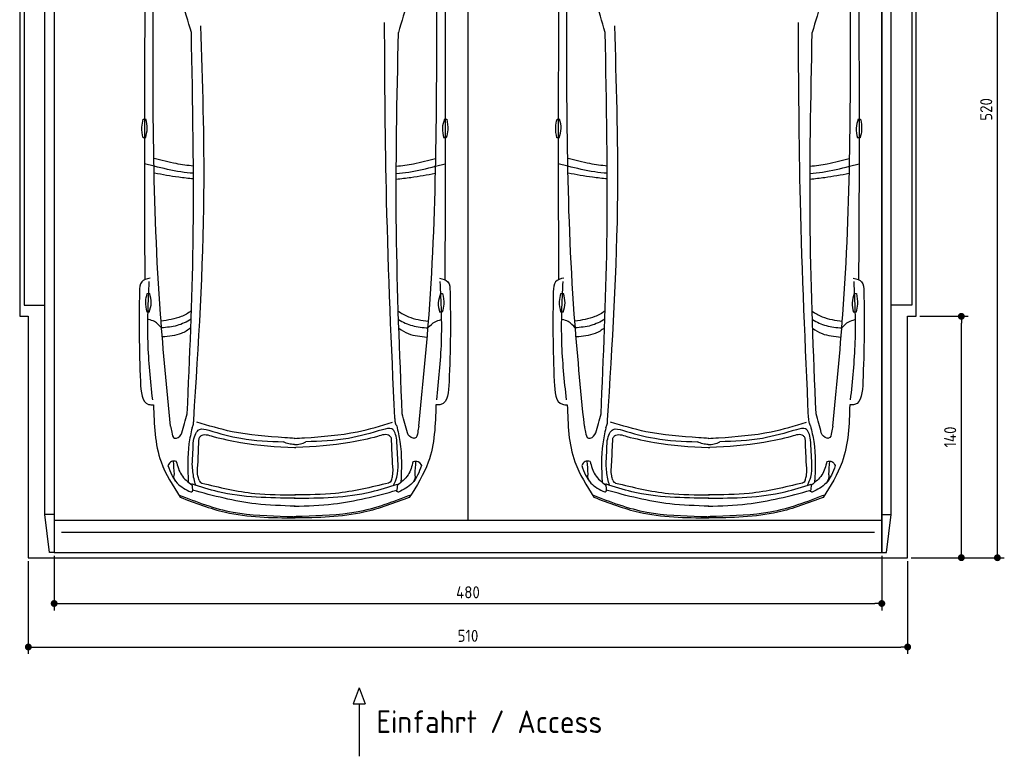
# Model space of a CAD drawing. Header units: millimetres. Extents: x -20 to 5711, y -1152 to 5573.
# Tile 1 of 4: x 0 to 5711, y -1152 to 3120. Entities that reach past the tile are written whole.
import ezdxf

# ---------------------------------------------------------------- set-up
doc = ezdxf.new("R2010")
doc.units = ezdxf.units.MM
for name, color, linetype in [('4', 3, 'Continuous'), ('5', 3, 'Continuous'), ('Car', 10, 'Continuous')]:
    doc.layers.add(name, color=color, linetype=linetype)
doc.styles.get("Standard").update_dxf_attribs({"font": 'ISOCP.SHX'})
doc.dimstyles.new('GEN-ISO', dxfattribs={"dimscale": 20, "dimtxt": 3.5, "dimasz": 2, "dimexe": 2, "dimexo": 1, "dimgap": 1.5, "dimtad": 1, "dimdec": 1, "dimdsep": 46, "dimtxsty": 'STANDARD', "dimblk": 'PUNKT', "dimcen": 2, "dimclrd": 256, "dimclre": 256, "dimclrt": 2, "dimadec": 0, "dimazin": 0, "dimtp": 0.1, "dimtm": 0.1, "dimtfac": 0.71, "dimtdec": 1, "dimtmove": 2, "dimatfit": 3, "dimldrblk": 'PUNKT', "dimfxl": 1, "dimtolj": 1, "dimarcsym": 0})

# ---------------------------------------------------------------- blocks, each defined once
blk = doc.blocks.new('PUNKT')
at = {"layer": '4', "color": 0, "linetype": 'ByBlock'}
blk.add_line((-0.5, 0), (-1, 0), dxfattribs=at)
at = {"layer": '4', "color": 0, "linetype": 'ByBlock', "const_width": 0.5}
blk.add_lwpolyline([(-0.25, 0, 1), (0.25, 0, 1)], format="xyb", close=True, dxfattribs=at)
blk = doc.blocks.new('*D7')
at = {"layer": '5', "lineweight": -2}
for p, q in [((50, -20), (50, -558)), ((5150, -20), (5150, -558)), ((90, -518), (5110, -518))]:
    blk.add_line(p, q, dxfattribs=at)
at = {"layer": 'DEFPOINTS', "color": 0}
for p in [(50, 0), (5150, 0), (5150, -518)]:
    blk.add_point(p, dxfattribs=at)
at = {"layer": '5', "lineweight": -2, "xscale": 40, "yscale": 40, "zscale": 40, "rotation": 180}
blk.add_blockref('PUNKT', (50, -518), dxfattribs=at)
at = {"layer": '5', "lineweight": -2, "xscale": 40, "yscale": 40, "zscale": 40}
blk.add_blockref('PUNKT', (5150, -518), dxfattribs=at)
at = {"layer": '5', "color": 2, "insert": (2600, -453), "char_height": 70, "attachment_point": 5}
blk.add_mtext('510', dxfattribs=at)
blk = doc.blocks.new('*D8')
at = {"layer": '5', "lineweight": -2}
for p, q in [((200, 10), (200, -305.5)), ((5000, 10), (5000, -305.5)), ((240, -265.5), (4960, -265.5))]:
    blk.add_line(p, q, dxfattribs=at)
at = {"layer": 'DEFPOINTS', "color": 0}
for p in [(200, 30), (5000, 30), (5000, -265.5)]:
    blk.add_point(p, dxfattribs=at)
at = {"layer": '5', "lineweight": -2, "xscale": 40, "yscale": 40, "zscale": 40, "rotation": 180}
blk.add_blockref('PUNKT', (200, -265.5), dxfattribs=at)
at = {"layer": '5', "lineweight": -2, "xscale": 40, "yscale": 40, "zscale": 40}
blk.add_blockref('PUNKT', (5000, -265.5), dxfattribs=at)
at = {"layer": '5', "color": 2, "insert": (2600, -200.5), "char_height": 70, "attachment_point": 5}
blk.add_mtext('480', dxfattribs=at)
blk = doc.blocks.new('*D3')
at = {"layer": '5', "lineweight": -2}
for p, q in [((5220, 5200), (5710.6, 5200)), ((5670.6, 40), (5670.6, 5160)), ((5170, 0), (5710.6, 0))]:
    blk.add_line(p, q, dxfattribs=at)
at = {"layer": 'DEFPOINTS', "color": 0}
for p in [(5200, 5200), (5670.6, 5200), (5150, 0)]:
    blk.add_point(p, dxfattribs=at)
at = {"layer": '5', "lineweight": -2, "xscale": 40, "yscale": 40, "zscale": 40}
for p, rotation in [((5670.6, 5200), 90), ((5670.6, 0), 270)]:
    blk.add_blockref('PUNKT', p, dxfattribs=dict(at, rotation=rotation))
at = {"layer": '5', "color": 2, "insert": (5605.6, 2600), "char_height": 70, "attachment_point": 5, "rotation": 90}
blk.add_mtext('\\A1;520', dxfattribs=at)
blk = doc.blocks.new('*D5')
at = {"layer": '5', "lineweight": -2}
for p, q in [((5220, 1400), (5501.5, 1400)), ((5461.5, 40), (5461.5, 1360)), ((5170, 0), (5501.5, 0))]:
    blk.add_line(p, q, dxfattribs=at)
at = {"layer": 'DEFPOINTS', "color": 0}
for p in [(5200, 1400), (5461.5, 1400), (5150, 0)]:
    blk.add_point(p, dxfattribs=at)
at = {"layer": '5', "lineweight": -2, "xscale": 40, "yscale": 40, "zscale": 40}
for p, rotation in [((5461.5, 1400), 90), ((5461.5, 0), 270)]:
    blk.add_blockref('PUNKT', p, dxfattribs=dict(at, rotation=rotation))
at = {"layer": '5', "color": 2, "insert": (5396.5, 700), "char_height": 70, "attachment_point": 5, "rotation": 90}
blk.add_mtext('\\A1;140', dxfattribs=at)

msp = doc.modelspace()

# ---------------------------------------------------------------- linework, layer by layer
for p, q in [((2600, 5063.5), (2600, 218)), ((172.5, 30), (145, 250)), ((200, 250), (145, 250)), ((5000, 250), (5055, 250)), ((5027.5, 30), (5055, 250)), ((200, 218), (5000, 218)), ((1968.28, -754.39), (1933.77, -847.09)), ((1968.28, -754.39), (2002.78, -847.09)), ((1933.77, -847.09), (2002.78, -847.09)), ((1968.28, -847.09), (1968.28, -1151.72))]:
    msp.add_line(p, q)
msp.add_lwpolyline([(5200, 3300), (5150, 3300), (5150, 5200), (50, 5200), (50, 3300), (0, 3300), (0, 1400), (50, 1400), (50, 0), (5150, 0), (5150, 1400), (5200, 1400)], close=True)
for points in [[(145, 250), (145, 5110)], [(145, 5110), (200, 5110), (200, 30), (172.5, 30)], [(200, 30), (5000, 30), (5000, 5110)], [(200, 5110), (200, 30)], [(5055, 5110), (5000, 5110), (5000, 30), (5027.5, 30)], [(5055, 250), (5055, 5110)], [(145, 3265), (25, 3265), (25, 1465), (145, 1465)], [(5055, 3265), (5175, 3265), (5175, 1465), (5055, 1465)], [(4957.98, 146.19), (3850, 146.19), (242.02, 146.19)]]:
    msp.add_lwpolyline(points)
at = {"layer": 'Car'}
for p, q in [((779.01, 2270.85), (723.23, 2284.84)), ((3179.03, 2270.87), (3123.25, 2284.85)), ((2412.47, 2270.16), (2468.26, 2284.1)), ((4812.49, 2270.17), (4868.28, 2284.11)), ((998.86, 427.63), (1002.02, 391.9)), ((2191.06, 427.12), (2187.86, 391.4)), ((3398.88, 427.64), (3402.04, 391.92)), ((4591.07, 427.13), (4587.88, 391.41))]:
    msp.add_line(p, q, dxfattribs=at)
for points in [[(716.39, 2544.23), (731.37, 2544.23)], [(2463.92, 2543.77), (2476.86, 2543.52)], [(3116.41, 2544.24), (3131.39, 2544.24)], [(4863.94, 2543.78), (4876.87, 2543.54)], [(728.75, 2435.67), (715.81, 2435.67)], [(2474.22, 2434.99), (2459.25, 2435.28)], [(3128.77, 2435.68), (3115.83, 2435.68)], [(4874.24, 2435.01), (4859.26, 2435.29)], [(739.3, 1533.29), (754.28, 1533.29)], [(2440.13, 1532.1), (2453.07, 1531.86)], [(3139.32, 1533.3), (3154.3, 1533.3)], [(4840.15, 1532.11), (4853.08, 1531.87)], [(751.66, 1424.73), (738.72, 1424.73)], [(2450.44, 1423.33), (2435.46, 1423.61)], [(3151.67, 1424.74), (3138.74, 1424.74)], [(4850.45, 1423.34), (4835.48, 1423.62)]]:
    msp.add_lwpolyline(points, dxfattribs=at)
for centre, start, end in [((-4963.23, 1344.25), 15.945352, 19.596216), ((8153.92, 1338.69), 160.355167, 164.006031), ((-2563.21, 1344.26), 15.945352, 19.596216), ((10553.94, 1338.7), 160.355167, 164.006031)]:
    msp.add_arc(centre, 6197.21, start, end, dxfattribs=at)
for points, knots in [([(874.99, 762.88), (853.67, 979.15), (769.68, 1831.26), (772.16, 2688.21), (774.01, 3327.66)], [0, 0, 0, 0, 651.7606985, 2567.8765597, 2567.8765597, 2567.8765597, 2567.8765597]), ([(2315.21, 762.27), (2336.71, 978.53), (2421.43, 1830.56), (2419.67, 2687.52), (2418.37, 3326.96)], [0, 0, 0, 0, 651.7606985, 2567.8765597, 2567.8765597, 2567.8765597, 2567.8765597]), ([(3275, 762.89), (3253.69, 979.17), (3169.7, 1831.28), (3172.18, 2688.23), (3174.03, 3327.67)], [0, 0, 0, 0, 651.7606985, 2567.8765597, 2567.8765597, 2567.8765597, 2567.8765597]), ([(4715.23, 762.28), (4736.73, 978.54), (4821.44, 1830.57), (4819.69, 2687.53), (4818.38, 3326.98)], [0, 0, 0, 0, 651.7606985, 2567.8765597, 2567.8765597, 2567.8765597, 2567.8765597]), ([(726.17, 3308.35), (724.36, 2963.62), (722.03, 2396.03), (724.33, 1828.44), (725.55, 1612.66)], [30.2317921, 30.2317921, 30.2317921, 30.2317921, 135.7738464, 200.5104278, 200.5104278, 200.5104278, 200.5104278]), ([(2466.19, 3308.33), (2467.72, 2958.65), (2469.55, 2393.17), (2466.77, 1827.7), (2465.37, 1611.92)], [30.8675023, 30.8675023, 30.8675023, 30.8675023, 135.7738464, 200.5104278, 200.5104278, 200.5104278, 200.5104278]), ([(3126.18, 3308.36), (3124.38, 2963.64), (3122.04, 2396.04), (3124.35, 1828.46), (3125.57, 1612.67)], [30.2317921, 30.2317921, 30.2317921, 30.2317921, 135.7738464, 200.5104278, 200.5104278, 200.5104278, 200.5104278]), ([(4866.21, 3308.35), (4867.74, 2958.66), (4869.56, 2393.18), (4866.79, 1827.72), (4865.39, 1611.93)], [30.8675023, 30.8675023, 30.8675023, 30.8675023, 135.7738464, 200.5104278, 200.5104278, 200.5104278, 200.5104278]), ([(1009.63, 798.73), (1037.29, 1235.63), (1085.49, 1996.94), (1061.17, 2759.22), (1050.8, 3084.04)], [0, 0, 0, 0, 1312.3473022, 2286.8098626, 2286.8098626, 2286.8098626, 2286.8098626]), ([(2175.21, 810.5), (2156.6, 1230.12), (2122.69, 1994.46), (2118.12, 2759.52), (2116.05, 3104.57)], [0, 0, 0, 0, 1259.9414447, 2295.0149605, 2295.0149605, 2295.0149605, 2295.0149605]), ([(3409.65, 798.74), (3437.31, 1235.64), (3485.51, 1996.95), (3461.18, 2759.23), (3450.82, 3084.05)], [0, 0, 0, 0, 1312.3473022, 2286.8098626, 2286.8098626, 2286.8098626, 2286.8098626]), ([(4575.23, 810.51), (4556.61, 1230.13), (4522.71, 1994.47), (4518.13, 2759.53), (4516.07, 3104.58)], [0, 0, 0, 0, 1259.9414447, 2295.0149605, 2295.0149605, 2295.0149605, 2295.0149605]), ([(971.57, 834.64), (986.03, 1161.87), (1018.61, 1898.92), (1003.78, 2636.59), (995.53, 3046.75)], [0, 0, 0, 0, 982.4163999, 2212.7413199, 2212.7413199, 2212.7413199, 2212.7413199]), ([(2218.69, 834.11), (2203.91, 1189.11), (2173.21, 1926.24), (2188.62, 2663.86), (2196.6, 3046.24)], [0, 0, 0, 0, 1065.6485601, 2212.7195413, 2212.7195413, 2212.7195413, 2212.7195413]), ([(3371.58, 834.65), (3386.05, 1161.89), (3418.62, 1898.93), (3403.79, 2636.6), (3395.55, 3046.76)], [0, 0, 0, 0, 982.4163999, 2212.7413199, 2212.7413199, 2212.7413199, 2212.7413199]), ([(4618.71, 834.12), (4603.93, 1189.13), (4573.23, 1926.25), (4588.63, 2663.87), (4596.62, 3046.25)], [0, 0, 0, 0, 1065.6485601, 2212.7195413, 2212.7195413, 2212.7195413, 2212.7195413]), ([(715.81, 2435.67), (711.78, 2456.13), (704.61, 2492.49), (712.81, 2528.49), (716.39, 2544.23)], [0, 0, 0, 0, 61.7022745, 109.6273698, 109.6273698, 109.6273698, 109.6273698]), ([(728.75, 2435.67), (734.17, 2453.33), (745.18, 2489.24), (736.03, 2525.7), (731.37, 2544.23)], [0, 0, 0, 0, 54.314538, 110.4477452, 110.4477452, 110.4477452, 110.4477452]), ([(2463.92, 2543.77), (2458.17, 2526.21), (2446.49, 2490.52), (2454.95, 2453.89), (2459.25, 2435.28)], [0, 0, 0, 0, 54.314538, 110.4477452, 110.4477452, 110.4477452, 110.4477452]), ([(2476.86, 2543.52), (2480.5, 2522.99), (2486.99, 2486.5), (2478.11, 2450.66), (2474.22, 2434.99)], [0, 0, 0, 0, 61.7022745, 109.6273698, 109.6273698, 109.6273698, 109.6273698]), ([(3115.83, 2435.68), (3111.8, 2456.15), (3104.63, 2492.5), (3112.83, 2528.51), (3116.41, 2544.24)], [0, 0, 0, 0, 61.7022745, 109.6273698, 109.6273698, 109.6273698, 109.6273698]), ([(3128.77, 2435.68), (3134.18, 2453.34), (3145.19, 2489.25), (3136.04, 2525.71), (3131.39, 2544.24)], [0, 0, 0, 0, 54.314538, 110.4477452, 110.4477452, 110.4477452, 110.4477452]), ([(4863.94, 2543.78), (4858.19, 2526.23), (4846.5, 2490.53), (4854.96, 2453.9), (4859.26, 2435.29)], [0, 0, 0, 0, 54.314538, 110.4477452, 110.4477452, 110.4477452, 110.4477452]), ([(4876.87, 2543.54), (4880.52, 2523), (4887, 2486.51), (4878.12, 2450.67), (4874.24, 2435.01)], [0, 0, 0, 0, 61.7022745, 109.6273698, 109.6273698, 109.6273698, 109.6273698]), ([(1007.25, 2270.88), (973.96, 2274.77), (896.7, 2285.35), (821.09, 2304.89), (780.21, 2314.92)], [6.4329915, 6.4329915, 6.4329915, 6.4329915, 16.5424251, 29.8301072, 29.8301072, 29.8301072, 29.8301072]), ([(2184.45, 2270.4), (2217.66, 2274.26), (2294.85, 2284.78), (2370.42, 2304.23), (2411.33, 2314.77)], [6.4540006, 6.4540006, 6.4540006, 6.4540006, 16.5424251, 29.8301072, 29.8301072, 29.8301072, 29.8301072]), ([(3407.27, 2270.89), (3373.97, 2274.79), (3296.72, 2285.37), (3221.11, 2304.9), (3180.23, 2314.93)], [6.4329915, 6.4329915, 6.4329915, 6.4329915, 16.5424251, 29.8301072, 29.8301072, 29.8301072, 29.8301072]), ([(4584.46, 2270.41), (4617.68, 2274.28), (4694.87, 2284.79), (4770.43, 2304.24), (4811.35, 2314.78)], [6.4540006, 6.4540006, 6.4540006, 6.4540006, 16.5424251, 29.8301072, 29.8301072, 29.8301072, 29.8301072]), ([(1007.67, 2229.43), (983.35, 2231.4), (906.23, 2239.26), (830.76, 2258), (779.01, 2270.85)], [6.5564591, 6.5564591, 6.5564591, 6.5564591, 13.8699149, 29.8274463, 29.8274463, 29.8274463, 29.8274463]), ([(1007.67, 2196.6), (979.28, 2199.49), (902.94, 2208.09), (827.29, 2221.78), (781.62, 2230.04)], [6.6327441, 6.6327441, 6.6327441, 6.6327441, 15.2289071, 29.6828472, 29.6828472, 29.6828472, 29.6828472]), ([(2184.01, 2228.95), (2208.25, 2230.89), (2285.3, 2238.7), (2360.71, 2257.35), (2412.47, 2270.16)], [6.5803524, 6.5803524, 6.5803524, 6.5803524, 13.8699149, 29.8274463, 29.8274463, 29.8274463, 29.8274463]), ([(2184.01, 2196.13), (2212.32, 2198.99), (2288.58, 2207.52), (2364.15, 2221.12), (2409.82, 2229.34)], [6.6592474, 6.6592474, 6.6592474, 6.6592474, 15.2289071, 29.6828472, 29.6828472, 29.6828472, 29.6828472]), ([(3407.68, 2229.45), (3383.37, 2231.41), (3306.25, 2239.28), (3230.78, 2258.02), (3179.03, 2270.87)], [6.5564591, 6.5564591, 6.5564591, 6.5564591, 13.8699149, 29.8274463, 29.8274463, 29.8274463, 29.8274463]), ([(3407.69, 2196.61), (3379.29, 2199.5), (3302.95, 2208.11), (3227.31, 2221.79), (3181.64, 2230.05)], [6.6327441, 6.6327441, 6.6327441, 6.6327441, 15.2289071, 29.6828472, 29.6828472, 29.6828472, 29.6828472]), ([(4584.03, 2228.97), (4608.27, 2230.91), (4685.31, 2238.71), (4760.72, 2257.37), (4812.49, 2270.17)], [6.5803524, 6.5803524, 6.5803524, 6.5803524, 13.8699149, 29.8274463, 29.8274463, 29.8274463, 29.8274463]), ([(4584.03, 2196.14), (4612.33, 2199), (4688.59, 2207.54), (4764.16, 2221.14), (4809.84, 2229.36)], [6.6592474, 6.6592474, 6.6592474, 6.6592474, 15.2289071, 29.6828472, 29.6828472, 29.6828472, 29.6828472]), ([(755.98, 1622.26), (737.04, 1617.31), (696.87, 1606.81), (695.29, 1564.76), (694.45, 1542.55)], [0, 0, 0, 0, 52.9773642, 112.3150444, 112.3150444, 112.3150444, 112.3150444]), ([(771.36, 915.92), (759.61, 1027.68), (735.6, 1255.95), (746.07, 1485.25), (751.41, 1602.27)], [0, 0, 0, 0, 336.6348432, 687.5082416, 687.5082416, 687.5082416, 687.5082416]), ([(2418.97, 915.22), (2430.82, 1026.98), (2455.02, 1255.22), (2444.75, 1484.53), (2439.51, 1601.55)], [0, 0, 0, 0, 336.6348432, 687.5082416, 687.5082416, 687.5082416, 687.5082416]), ([(2434.95, 1621.55), (2453.89, 1616.58), (2494.04, 1606.04), (2495.59, 1564), (2496.41, 1541.79)], [0, 0, 0, 0, 52.9773642, 112.3150444, 112.3150444, 112.3150444, 112.3150444]), ([(3156, 1622.27), (3137.05, 1617.32), (3096.89, 1606.82), (3095.3, 1564.77), (3094.47, 1542.56)], [0, 0, 0, 0, 52.9773642, 112.3150444, 112.3150444, 112.3150444, 112.3150444]), ([(3171.38, 915.93), (3159.62, 1027.7), (3135.62, 1255.96), (3146.08, 1485.26), (3151.42, 1602.28)], [0, 0, 0, 0, 336.6348432, 687.5082416, 687.5082416, 687.5082416, 687.5082416]), ([(4818.98, 915.23), (4830.83, 1026.99), (4855.03, 1255.23), (4844.76, 1484.54), (4839.52, 1601.57)], [0, 0, 0, 0, 336.6348432, 687.5082416, 687.5082416, 687.5082416, 687.5082416]), ([(4834.97, 1621.56), (4853.91, 1616.59), (4894.06, 1606.06), (4895.61, 1564.01), (4896.43, 1541.8)], [0, 0, 0, 0, 52.9773642, 112.3150444, 112.3150444, 112.3150444, 112.3150444]), ([(694.45, 1542.55), (693.32, 1459.86), (690.94, 1286.33), (696.87, 1112.88), (699.97, 1022.08)], [0, 0, 0, 0, 248.0557509, 520.5632768, 520.5632768, 520.5632768, 520.5632768]), ([(3094.47, 1542.56), (3093.33, 1459.87), (3090.96, 1286.34), (3096.89, 1112.89), (3099.99, 1022.09)], [0, 0, 0, 0, 248.0557509, 520.5632768, 520.5632768, 520.5632768, 520.5632768]), ([(738.72, 1424.73), (734.68, 1445.19), (727.51, 1481.55), (735.72, 1517.55), (739.3, 1533.29)], [0, 0, 0, 0, 61.7022745, 109.6273698, 109.6273698, 109.6273698, 109.6273698]), ([(751.66, 1424.73), (757.07, 1442.39), (768.08, 1478.3), (758.93, 1514.76), (754.28, 1533.29)], [0, 0, 0, 0, 54.314538, 110.4477452, 110.4477452, 110.4477452, 110.4477452]), ([(2440.13, 1532.1), (2434.39, 1514.55), (2422.7, 1478.85), (2431.16, 1442.22), (2435.46, 1423.61)], [0, 0, 0, 0, 54.314538, 110.4477452, 110.4477452, 110.4477452, 110.4477452]), ([(2453.07, 1531.86), (2456.72, 1511.32), (2463.2, 1474.83), (2454.32, 1438.99), (2450.44, 1423.33)], [0, 0, 0, 0, 61.7022745, 109.6273698, 109.6273698, 109.6273698, 109.6273698]), ([(2496.41, 1541.79), (2497.47, 1459.09), (2499.7, 1285.56), (2493.63, 1112.12), (2490.45, 1021.32)], [0, 0, 0, 0, 248.0557509, 520.5632768, 520.5632768, 520.5632768, 520.5632768]), ([(3138.74, 1424.74), (3134.7, 1445.2), (3127.53, 1481.56), (3135.73, 1517.56), (3139.32, 1533.3)], [0, 0, 0, 0, 61.7022745, 109.6273698, 109.6273698, 109.6273698, 109.6273698]), ([(3151.67, 1424.74), (3157.09, 1442.4), (3168.1, 1478.31), (3158.95, 1514.77), (3154.3, 1533.3)], [0, 0, 0, 0, 54.314538, 110.4477452, 110.4477452, 110.4477452, 110.4477452]), ([(4840.15, 1532.11), (4834.4, 1514.56), (4822.72, 1478.86), (4831.18, 1442.24), (4835.48, 1423.62)], [0, 0, 0, 0, 54.314538, 110.4477452, 110.4477452, 110.4477452, 110.4477452]), ([(4853.08, 1531.87), (4856.73, 1511.33), (4863.21, 1474.85), (4854.33, 1439.01), (4850.45, 1423.34)], [0, 0, 0, 0, 61.7022745, 109.6273698, 109.6273698, 109.6273698, 109.6273698]), ([(4896.43, 1541.8), (4897.49, 1459.11), (4899.72, 1285.57), (4893.64, 1112.13), (4890.47, 1021.34)], [0, 0, 0, 0, 248.0557509, 520.5632768, 520.5632768, 520.5632768, 520.5632768]), ([(995.83, 1431.07), (976.85, 1418.02), (923.1, 1386.59), (859.76, 1377.73), (820.03, 1372.18)], [7.4489286, 7.4489286, 7.4489286, 7.4489286, 14.3334492, 26.2908128, 26.2908128, 26.2908128, 26.2908128]), ([(2195.75, 1430), (2214.46, 1417.16), (2267.96, 1385.97), (2330.96, 1377.11), (2370.68, 1371.52)], [7.5476492, 7.5476492, 7.5476492, 7.5476492, 14.3334492, 26.2908128, 26.2908128, 26.2908128, 26.2908128]), ([(3395.85, 1431.08), (3376.87, 1418.03), (3323.12, 1386.6), (3259.78, 1377.75), (3220.05, 1372.19)], [7.4489286, 7.4489286, 7.4489286, 7.4489286, 14.3334492, 26.2908128, 26.2908128, 26.2908128, 26.2908128]), ([(4595.77, 1430.01), (4614.48, 1417.18), (4667.98, 1385.98), (4730.98, 1377.12), (4770.7, 1371.54)], [7.5476492, 7.5476492, 7.5476492, 7.5476492, 14.3334492, 26.2908128, 26.2908128, 26.2908128, 26.2908128]), ([(822.57, 1333.19), (809.93, 1347.03), (788.79, 1370.16), (758.91, 1378.5), (746.9, 1381.84)], [0, 0, 0, 0, 54.7652891, 91.527008, 91.527008, 91.527008, 91.527008]), ([(994.16, 1382.74), (968.16, 1367.53), (914.16, 1341.16), (853.32, 1335.86), (822.57, 1333.19)], [6.4830652, 6.4830652, 6.4830652, 6.4830652, 15.4380648, 24.5854757, 24.5854757, 24.5854757, 24.5854757]), ([(2197.34, 1381.77), (2223.09, 1366.74), (2276.83, 1340.56), (2337.37, 1335.23), (2368.11, 1332.53)], [6.572602, 6.572602, 6.572602, 6.572602, 15.4380648, 24.5854757, 24.5854757, 24.5854757, 24.5854757]), ([(2368.11, 1332.53), (2380.77, 1346.36), (2401.95, 1369.5), (2431.87, 1377.8), (2443.9, 1381.15)], [0, 0, 0, 0, 54.7652891, 91.6139456, 91.6139456, 91.6139456, 91.6139456]), ([(3222.59, 1333.2), (3209.94, 1347.04), (3188.81, 1370.17), (3158.92, 1378.51), (3146.92, 1381.86)], [0, 0, 0, 0, 54.7652891, 91.527008, 91.527008, 91.527008, 91.527008]), ([(3394.18, 1382.75), (3368.17, 1367.54), (3314.18, 1341.17), (3253.33, 1335.88), (3222.59, 1333.2)], [6.4830652, 6.4830652, 6.4830652, 6.4830652, 15.4380648, 24.5854757, 24.5854757, 24.5854757, 24.5854757]), ([(4597.36, 1381.79), (4623.11, 1366.75), (4676.85, 1340.57), (4737.38, 1335.25), (4768.13, 1332.55)], [6.572602, 6.572602, 6.572602, 6.572602, 15.4380648, 24.5854757, 24.5854757, 24.5854757, 24.5854757]), ([(4768.13, 1332.55), (4780.79, 1346.37), (4801.96, 1369.51), (4831.89, 1377.82), (4843.92, 1381.16)], [0, 0, 0, 0, 54.7652891, 91.6139456, 91.6139456, 91.6139456, 91.6139456]), ([(992.36, 1332.7), (975, 1319.73), (925.44, 1289), (865.1, 1283.86), (828.28, 1280.73)], [6.8005863, 6.8005863, 6.8005863, 6.8005863, 13.2652487, 24.5027164, 24.5027164, 24.5027164, 24.5027164]), ([(2199.06, 1331.63), (2216.19, 1318.88), (2265.52, 1288.41), (2325.54, 1283.24), (2362.36, 1280.08)], [6.8925435, 6.8925435, 6.8925435, 6.8925435, 13.2652487, 24.5027164, 24.5027164, 24.5027164, 24.5027164]), ([(3392.38, 1332.71), (3375.01, 1319.74), (3325.46, 1289.01), (3265.12, 1283.88), (3228.3, 1280.74)], [6.8005863, 6.8005863, 6.8005863, 6.8005863, 13.2652487, 24.5027164, 24.5027164, 24.5027164, 24.5027164]), ([(4599.08, 1331.65), (4616.21, 1318.89), (4665.54, 1288.42), (4725.56, 1283.26), (4762.38, 1280.09)], [6.8925435, 6.8925435, 6.8925435, 6.8925435, 13.2652487, 24.5027164, 24.5027164, 24.5027164, 24.5027164]), ([(699.97, 1022.08), (703.1, 961.37), (706.87, 888.42), (766.14, 887.17), (776.08, 886.96)], [0, 0, 0, 0, 140.8501313, 169.2357956, 169.2357956, 169.2357956, 169.2357956]), ([(2490.45, 1021.32), (2487.26, 960.61), (2483.44, 887.67), (2424.17, 886.47), (2414.23, 886.26)], [0, 0, 0, 0, 140.8501313, 169.2357956, 169.2357956, 169.2357956, 169.2357956]), ([(3099.99, 1022.09), (3103.12, 961.38), (3106.89, 888.44), (3166.16, 887.18), (3176.1, 886.97)], [0, 0, 0, 0, 140.8501313, 169.2357956, 169.2357956, 169.2357956, 169.2357956]), ([(4890.47, 1021.34), (4887.28, 960.63), (4883.45, 887.68), (4824.18, 886.48), (4814.24, 886.28)], [0, 0, 0, 0, 140.8501313, 169.2357956, 169.2357956, 169.2357956, 169.2357956]), ([(776.08, 886.96), (779.45, 772.77), (785.16, 579.24), (888.07, 417.17), (930.25, 350.74)], [0, 0, 0, 0, 334.5299302, 566.9211042, 566.9211042, 566.9211042, 566.9211042]), ([(2414.23, 886.26), (2410.76, 772.07), (2404.88, 578.56), (2301.84, 416.58), (2259.6, 350.18)], [0, 0, 0, 0, 334.5299302, 566.9211042, 566.9211042, 566.9211042, 566.9211042]), ([(3176.1, 886.97), (3179.47, 772.78), (3185.18, 579.26), (3288.09, 417.19), (3330.27, 350.75)], [0, 0, 0, 0, 334.5299302, 566.9211042, 566.9211042, 566.9211042, 566.9211042]), ([(4814.24, 886.28), (4810.77, 772.09), (4804.9, 578.57), (4701.85, 416.59), (4659.61, 350.19)], [0, 0, 0, 0, 334.5299302, 566.9211042, 566.9211042, 566.9211042, 566.9211042]), ([(2186.51, 764.34), (2183.6, 771.03), (2177.39, 785.34), (2176.8, 800.95), (2176.49, 809.25)], [0, 0, 0, 0, 21.7116078, 46.3741342, 46.3741342, 46.3741342, 46.3741342]), ([(4586.53, 764.35), (4583.62, 771.05), (4577.4, 785.35), (4576.82, 800.96), (4576.51, 809.26)], [0, 0, 0, 0, 21.7116078, 46.3741342, 46.3741342, 46.3741342, 46.3741342]), ([(874.99, 762.88), (877.3, 751.98), (882.07, 729.53), (886.69, 694.71), (900.57, 692.97), (901.64, 692.84)], [0, 0, 0, 0, 35.9193016, 74.0315567, 77.2045762, 77.2045762, 77.2045762, 77.2045762]), ([(999.62, 753.81), (992.93, 723), (970.46, 619.56), (974.47, 513.34), (977.28, 438.76)], [0, 0, 0, 0, 94.3661929, 316.7820175, 316.7820175, 316.7820175, 316.7820175]), ([(999.62, 753.81), (1002.53, 760.51), (1008.74, 774.82), (1009.32, 790.43), (1009.63, 798.73)], [0, 0, 0, 0, 21.7116078, 46.3741342, 46.3741342, 46.3741342, 46.3741342]), ([(1007.7, 679.71), (1015.72, 708.04), (1029.64, 757.26), (1076.61, 744.51), (1096.55, 739.1)], [0, 0, 0, 0, 73.3528982, 127.4419101, 127.4419101, 127.4419101, 127.4419101]), ([(1538.01, 695.47), (1435.01, 702.77), (1261.21, 715.09), (1094.93, 766.2), (1027.19, 787.02)], [0, 0, 0, 0, 308.4084916, 520.4149112, 520.4149112, 520.4149112, 520.4149112]), ([(1652.13, 695.42), (1755.13, 702.63), (1928.95, 714.8), (2095.27, 765.77), (2163.03, 786.54)], [0, 0, 0, 0, 308.4084916, 520.4149112, 520.4149112, 520.4149112, 520.4149112]), ([(2186.99, 683.51), (2181.28, 711.37), (2171.15, 760.79), (2124.72, 747.85), (2104.47, 742.2)], [0, 0, 0, 0, 69.9189569, 124.0079688, 124.0079688, 124.0079688, 124.0079688]), ([(2186.51, 764.34), (2193.68, 734.17), (2219.2, 626.83), (2214.02, 515.99), (2210.3, 436.29)], [0, 0, 0, 0, 92.7539019, 330.0762262, 330.0762262, 330.0762262, 330.0762262]), ([(2315.21, 762.27), (2312.89, 751.37), (2308.1, 728.92), (2303.45, 694.11), (2289.57, 692.38), (2288.5, 692.25)], [0, 0, 0, 0, 35.9193016, 74.0315567, 77.2045762, 77.2045762, 77.2045762, 77.2045762]), ([(3275, 762.89), (3277.32, 752), (3282.08, 729.54), (3286.71, 694.73), (3300.59, 692.99), (3301.66, 692.85)], [0, 0, 0, 0, 35.9193016, 74.0315567, 77.2045762, 77.2045762, 77.2045762, 77.2045762]), ([(3399.64, 753.83), (3392.94, 723.02), (3370.48, 619.58), (3374.49, 513.35), (3377.3, 438.77)], [0, 0, 0, 0, 94.3661929, 316.7820175, 316.7820175, 316.7820175, 316.7820175]), ([(3399.64, 753.83), (3402.54, 760.53), (3408.76, 774.83), (3409.34, 790.44), (3409.65, 798.74)], [0, 0, 0, 0, 21.7116078, 46.3741342, 46.3741342, 46.3741342, 46.3741342]), ([(3407.72, 679.72), (3415.73, 708.05), (3429.66, 757.28), (3476.63, 744.53), (3496.56, 739.11)], [0, 0, 0, 0, 73.3528982, 127.4419101, 127.4419101, 127.4419101, 127.4419101]), ([(3938.03, 695.48), (3835.03, 702.78), (3661.23, 715.1), (3494.95, 766.21), (3427.21, 787.03)], [0, 0, 0, 0, 308.4084916, 520.4149112, 520.4149112, 520.4149112, 520.4149112]), ([(4052.15, 695.43), (4155.15, 702.65), (4328.96, 714.82), (4495.29, 765.79), (4563.05, 786.55)], [0, 0, 0, 0, 308.4084916, 520.4149112, 520.4149112, 520.4149112, 520.4149112]), ([(4587.01, 683.52), (4581.3, 711.38), (4571.17, 760.8), (4524.73, 747.86), (4504.48, 742.22)], [0, 0, 0, 0, 69.9189569, 124.0079688, 124.0079688, 124.0079688, 124.0079688]), ([(4586.53, 764.35), (4593.7, 734.19), (4619.21, 626.84), (4614.04, 516), (4610.32, 436.31)], [0, 0, 0, 0, 92.7539019, 330.0762262, 330.0762262, 330.0762262, 330.0762262]), ([(4715.23, 762.28), (4712.91, 751.39), (4708.12, 728.94), (4703.47, 694.13), (4689.58, 692.4), (4688.52, 692.27)], [0, 0, 0, 0, 35.9193016, 74.0315567, 77.2045762, 77.2045762, 77.2045762, 77.2045762]), ([(901.64, 692.84), (904.09, 693.07), (921.14, 694.66), (936.81, 710.05), (940.82, 724.15)], [0, 0, 0, 0, 7.4004634, 51.3852849, 51.3852849, 51.3852849, 51.3852849]), ([(1040.17, 693.7), (1043.49, 698.45), (1060.84, 723.35), (1094.24, 711.89), (1121.27, 702.62)], [0, 0, 0, 0, 16.6701507, 87.364183, 87.364183, 87.364183, 87.364183]), ([(1096.55, 739.1), (1158.25, 721.31), (1299.8, 680.51), (1447.22, 675.43), (1530.39, 672.57)], [0, 0, 0, 0, 191.9523943, 440.3789719, 440.3789719, 440.3789719, 440.3789719]), ([(1121.27, 702.62), (1174.39, 689.97), (1329.45, 653.05), (1488.9, 644.66), (1593.73, 639.14)], [0, 0, 0, 0, 163.5558249, 477.487186, 477.487186, 477.487186, 477.487186]), ([(2074.93, 702.59), (2021.81, 689.94), (1866.75, 653.02), (1707.3, 644.63), (1602.47, 639.11)], [0, 0, 0, 0, 163.5558249, 477.487186, 477.487186, 477.487186, 477.487186]), ([(2104.47, 742.2), (2039.19, 723.02), (1894.15, 680.41), (1742.91, 675.32), (1659.74, 672.52)], [0, 0, 0, 0, 203.3167496, 451.7433273, 451.7433273, 451.7433273, 451.7433273]), ([(2156.02, 693.66), (2152.71, 698.42), (2135.36, 723.32), (2101.96, 711.86), (2074.93, 702.59)], [0, 0, 0, 0, 16.6701507, 87.364183, 87.364183, 87.364183, 87.364183]), ([(2288.5, 692.25), (2286.05, 692.48), (2269, 694.08), (2253.34, 709.49), (2249.34, 723.6)], [0, 0, 0, 0, 7.4004634, 51.3852849, 51.3852849, 51.3852849, 51.3852849]), ([(3301.66, 692.85), (3304.11, 693.08), (3321.16, 694.67), (3336.83, 710.06), (3340.84, 724.16)], [0, 0, 0, 0, 7.4004634, 51.3852849, 51.3852849, 51.3852849, 51.3852849]), ([(3440.19, 693.71), (3443.5, 698.46), (3460.86, 723.37), (3494.26, 711.91), (3521.29, 702.63)], [0, 0, 0, 0, 16.6701507, 87.364183, 87.364183, 87.364183, 87.364183]), ([(3496.56, 739.11), (3558.26, 721.33), (3699.82, 680.52), (3847.24, 675.45), (3930.4, 672.58)], [0, 0, 0, 0, 191.9523943, 440.3789719, 440.3789719, 440.3789719, 440.3789719]), ([(3521.29, 702.63), (3574.4, 689.99), (3729.46, 653.06), (3888.91, 644.67), (3993.74, 639.16)], [0, 0, 0, 0, 163.5558249, 477.487186, 477.487186, 477.487186, 477.487186]), ([(4474.94, 702.6), (4421.83, 689.95), (4266.77, 653.03), (4107.32, 644.64), (4002.49, 639.13)], [0, 0, 0, 0, 163.5558249, 477.487186, 477.487186, 477.487186, 477.487186]), ([(4504.48, 742.22), (4439.21, 723.04), (4294.17, 680.42), (4142.93, 675.33), (4059.75, 672.53)], [0, 0, 0, 0, 203.3167496, 451.7433273, 451.7433273, 451.7433273, 451.7433273]), ([(4556.04, 693.68), (4552.73, 698.43), (4535.38, 723.34), (4501.97, 711.87), (4474.94, 702.6)], [0, 0, 0, 0, 16.6701507, 87.364183, 87.364183, 87.364183, 87.364183]), ([(4688.52, 692.27), (4686.06, 692.5), (4669.02, 694.1), (4653.36, 709.5), (4649.36, 723.61)], [0, 0, 0, 0, 7.4004634, 51.3852849, 51.3852849, 51.3852849, 51.3852849]), ([(1593.05, 657.13), (1582.41, 657.36), (1560.4, 657.84), (1540.61, 667.55), (1530.39, 672.57)], [0, 0, 0, 0, 31.5287308, 65.2345566, 65.2345566, 65.2345566, 65.2345566]), ([(1593.05, 657.13), (1605.06, 657.18), (1628.47, 657.28), (1649.5, 667.53), (1659.74, 672.52)], [0, 0, 0, 0, 35.5209949, 69.2268207, 69.2268207, 69.2268207, 69.2268207]), ([(1593.73, 639.14), (1595.14, 639.06), (1598.07, 638.88), (1601, 639.03), (1602.52, 639.11)], [0, 0, 0, 0, 4.2354612, 8.799002, 8.799002, 8.799002, 8.799002]), ([(3993.07, 657.14), (3982.43, 657.37), (3960.41, 657.85), (3940.63, 667.57), (3930.4, 672.58)], [0, 0, 0, 0, 31.5287308, 65.2345566, 65.2345566, 65.2345566, 65.2345566]), ([(3993.07, 657.14), (4005.08, 657.19), (4028.49, 657.29), (4049.52, 667.54), (4059.75, 672.53)], [0, 0, 0, 0, 35.5209949, 69.2268207, 69.2268207, 69.2268207, 69.2268207]), ([(3993.74, 639.16), (3995.16, 639.07), (3998.09, 638.89), (4001.02, 639.04), (4002.54, 639.12)], [0, 0, 0, 0, 4.2354612, 8.799002, 8.799002, 8.799002, 8.799002]), ([(859.69, 534.55), (873.58, 497.05), (898.95, 428.57), (963.63, 396.01), (992.9, 381.28)], [0, 0, 0, 0, 114.9227222, 209.8813192, 209.8813192, 209.8813192, 209.8813192]), ([(908.67, 558.95), (898.25, 560.39), (876.67, 563.36), (865.66, 544.38), (859.96, 534.55)], [0, 0, 0, 0, 28.7971578, 59.6786004, 59.6786004, 59.6786004, 59.6786004]), ([(908.4, 558.95), (915.68, 531.33), (930.49, 475.16), (976.21, 439.22), (999.45, 420.95)], [0, 0, 0, 0, 83.3085317, 169.4021322, 169.4021322, 169.4021322, 169.4021322]), ([(1020.94, 420.47), (1017.33, 432.8), (1005.88, 471.89), (1003.15, 512.65), (1001.27, 540.56)], [0, 0, 0, 0, 38.4485853, 121.967316, 121.967316, 121.967316, 121.967316]), ([(1040.05, 449.72), (1037.58, 458.25), (1027.87, 491.81), (1031.48, 526.98), (1034.18, 553.2)], [0, 0, 0, 0, 26.5229591, 104.3043282, 104.3043282, 104.3043282, 104.3043282]), ([(2156.15, 449.69), (2158.62, 458.22), (2168.33, 491.78), (2164.72, 526.94), (2162.02, 553.17)], [0, 0, 0, 0, 26.5229591, 104.3043282, 104.3043282, 104.3043282, 104.3043282]), ([(2168.97, 419.99), (2176.34, 435.74), (2194.79, 475.2), (2194.94, 519.04), (2195.03, 545.39)], [0, 0, 0, 0, 51.6452018, 129.3985424, 129.3985424, 129.3985424, 129.3985424]), ([(2281.62, 558.37), (2274.32, 530.75), (2259.46, 474.59), (2213.71, 438.69), (2190.46, 420.45)], [0, 0, 0, 0, 83.3085317, 169.4021322, 169.4021322, 169.4021322, 169.4021322]), ([(2330.32, 533.93), (2316.4, 496.44), (2290.97, 427.98), (2226.26, 395.47), (2196.98, 380.76)], [0, 0, 0, 0, 114.9227222, 209.8813192, 209.8813192, 209.8813192, 209.8813192]), ([(2281.36, 558.37), (2291.77, 559.8), (2313.36, 562.75), (2324.36, 543.76), (2330.05, 533.93)], [0, 0, 0, 0, 28.7971578, 59.6786004, 59.6786004, 59.6786004, 59.6786004]), ([(3259.7, 534.57), (3273.6, 497.07), (3298.97, 428.58), (3363.65, 396.02), (3392.92, 381.29)], [0, 0, 0, 0, 114.9227222, 209.8813192, 209.8813192, 209.8813192, 209.8813192]), ([(3308.69, 558.96), (3298.27, 560.4), (3276.69, 563.37), (3265.67, 544.39), (3259.97, 534.57)], [0, 0, 0, 0, 28.7971578, 59.6786004, 59.6786004, 59.6786004, 59.6786004]), ([(3308.42, 558.96), (3315.7, 531.34), (3330.51, 475.17), (3376.23, 439.23), (3399.47, 420.97)], [0, 0, 0, 0, 83.3085317, 169.4021322, 169.4021322, 169.4021322, 169.4021322]), ([(3420.96, 420.49), (3417.35, 432.81), (3405.9, 471.9), (3403.16, 512.66), (3401.29, 540.58)], [0, 0, 0, 0, 38.4485853, 121.967316, 121.967316, 121.967316, 121.967316]), ([(3440.06, 449.73), (3437.6, 458.27), (3427.89, 491.82), (3431.5, 526.99), (3434.19, 553.21)], [0, 0, 0, 0, 26.5229591, 104.3043282, 104.3043282, 104.3043282, 104.3043282]), ([(4556.17, 449.7), (4558.64, 458.23), (4568.34, 491.79), (4564.73, 526.96), (4562.04, 553.18)], [0, 0, 0, 0, 26.5229591, 104.3043282, 104.3043282, 104.3043282, 104.3043282]), ([(4568.99, 420), (4576.35, 435.75), (4594.81, 475.22), (4594.96, 519.06), (4595.05, 545.4)], [0, 0, 0, 0, 51.6452018, 129.3985424, 129.3985424, 129.3985424, 129.3985424]), ([(4681.64, 558.38), (4674.34, 530.76), (4659.48, 474.61), (4613.73, 438.71), (4590.48, 420.46)], [0, 0, 0, 0, 83.3085317, 169.4021322, 169.4021322, 169.4021322, 169.4021322]), ([(4730.34, 533.94), (4716.41, 496.45), (4690.98, 427.99), (4626.27, 395.48), (4596.99, 380.78)], [0, 0, 0, 0, 114.9227222, 209.8813192, 209.8813192, 209.8813192, 209.8813192]), ([(4681.37, 558.38), (4691.79, 559.81), (4713.38, 562.76), (4724.38, 543.77), (4730.07, 533.94)], [0, 0, 0, 0, 28.7971578, 59.6786004, 59.6786004, 59.6786004, 59.6786004]), ([(904.47, 442.8), (898.39, 454.71), (891.3, 468.59), (897, 482.37), (896.93, 484.4)], [0, 0, 0, 0, 36.727695, 42.8141747, 42.8141747, 42.8141747, 42.8141747]), ([(2285.46, 442.21), (2291.55, 454.12), (2298.65, 467.99), (2292.96, 481.78), (2293.03, 483.81)], [0, 0, 0, 0, 36.727695, 42.8141747, 42.8141747, 42.8141747, 42.8141747]), ([(3304.48, 442.81), (3298.41, 454.72), (3291.32, 468.6), (3297.02, 482.38), (3296.95, 484.41)], [0, 0, 0, 0, 36.727695, 42.8141747, 42.8141747, 42.8141747, 42.8141747]), ([(4685.48, 442.23), (4691.57, 454.13), (4698.66, 468.01), (4692.97, 481.79), (4693.05, 483.82)], [0, 0, 0, 0, 36.727695, 42.8141747, 42.8141747, 42.8141747, 42.8141747]), ([(1597.41, 344.92), (1446.55, 346.5), (1242.25, 348.64), (1049.32, 411.25), (998.86, 427.63)], [0, 0, 0, 0, 447.9720977, 606.6542832, 606.6542832, 606.6542832, 606.6542832]), ([(1040.05, 449.72), (1041.79, 445.51), (1044.91, 437.98), (1052.27, 434.69), (1055.51, 433.25)], [0, 0, 0, 0, 13.0792045, 23.3644838, 23.3644838, 23.3644838, 23.3644838]), ([(1055.51, 433.25), (1157.74, 408.41), (1336.86, 364.91), (1520.94, 365.28), (1599.95, 365.44)], [0, 0, 0, 0, 314.1417423, 550.3890647, 550.3890647, 550.3890647, 550.3890647]), ([(1592.43, 344.92), (1743.3, 346.37), (1947.6, 348.34), (2140.58, 410.79), (2191.06, 427.12)], [0, 0, 0, 0, 447.9720977, 606.6542832, 606.6542832, 606.6542832, 606.6542832]), ([(2139.84, 433.18), (2037.61, 408.35), (1858.49, 364.85), (1674.41, 365.22), (1595.4, 365.38)], [0, 0, 0, 0, 314.1417423, 550.3890647, 550.3890647, 550.3890647, 550.3890647]), ([(2156.15, 449.69), (2154.41, 445.45), (2151.21, 437.63), (2143.41, 434.58), (2139.84, 433.18)], [0, 0, 0, 0, 13.0792045, 24.1213189, 24.1213189, 24.1213189, 24.1213189]), ([(3997.43, 344.93), (3846.57, 346.51), (3642.27, 348.65), (3449.34, 411.26), (3398.88, 427.64)], [0, 0, 0, 0, 447.9720977, 606.6542832, 606.6542832, 606.6542832, 606.6542832]), ([(3440.06, 449.73), (3441.81, 445.52), (3444.93, 437.99), (3452.29, 434.71), (3455.52, 433.26)], [0, 0, 0, 0, 13.0792045, 23.3644838, 23.3644838, 23.3644838, 23.3644838]), ([(3455.52, 433.26), (3557.76, 408.43), (3736.88, 364.92), (3920.96, 365.29), (3999.97, 365.45)], [0, 0, 0, 0, 314.1417423, 550.3890647, 550.3890647, 550.3890647, 550.3890647]), ([(3992.45, 344.93), (4143.31, 346.39), (4347.61, 348.36), (4540.6, 410.8), (4591.07, 427.13)], [0, 0, 0, 0, 447.9720977, 606.6542832, 606.6542832, 606.6542832, 606.6542832]), ([(4539.86, 433.2), (4437.62, 408.37), (4258.5, 364.86), (4074.43, 365.23), (3995.41, 365.39)], [0, 0, 0, 0, 314.1417423, 550.3890647, 550.3890647, 550.3890647, 550.3890647]), ([(4556.17, 449.7), (4554.43, 445.46), (4551.23, 437.65), (4543.43, 434.59), (4539.86, 433.2)], [0, 0, 0, 0, 13.0792045, 24.1213189, 24.1213189, 24.1213189, 24.1213189]), ([(921.74, 364.16), (1025.62, 324.13), (1228.07, 246.11), (1461.77, 244.42), (1581.88, 238.54), (1597.43, 237.78)], [0, 0, 0, 0, 331.1714641, 645.410319, 692.1255262, 692.1255262, 692.1255262, 692.1255262]), ([(930.25, 350.74), (1016.92, 317.53), (1230.79, 235.58), (1460.69, 232.39), (1597.43, 230.5)], [0, 0, 0, 0, 276.566847, 682.5008625, 682.5008625, 682.5008625, 682.5008625]), ([(992.9, 381.28), (994.2, 381.42), (999.72, 382.02), (1002.77, 387.14), (1005.11, 391.06)], [0, 0, 0, 0, 3.8211786, 16.2467831, 16.2467831, 16.2467831, 16.2467831]), ([(1597.42, 298.94), (1521.27, 301.32), (1319.38, 307.64), (1123.71, 358.72), (1002.02, 391.9)], [0, 0, 0, 0, 22.79473, 60.4405335, 60.4405335, 60.4405335, 60.4405335]), ([(2259.6, 350.18), (2172.9, 317.04), (1958.96, 235.27), (1729.06, 232.28), (1592.32, 230.5)], [0, 0, 0, 0, 276.566847, 682.5008625, 682.5008625, 682.5008625, 682.5008625]), ([(2268.12, 363.59), (2164.21, 323.65), (1961.69, 245.8), (1727.98, 244.31), (1607.87, 238.53), (1592.33, 237.78)], [0, 0, 0, 0, 331.1714641, 645.410319, 692.1255262, 692.1255262, 692.1255262, 692.1255262]), ([(1592.39, 298.94), (1668.53, 301.26), (1870.44, 307.4), (2066.15, 358.32), (2187.86, 391.4)], [0, 0, 0, 0, 22.79473, 60.4405335, 60.4405335, 60.4405335, 60.4405335]), ([(2196.98, 380.76), (2195.68, 380.91), (2190.15, 381.52), (2187.11, 386.64), (2184.78, 390.56)], [0, 0, 0, 0, 3.8211786, 16.2467831, 16.2467831, 16.2467831, 16.2467831]), ([(3321.75, 364.18), (3425.64, 324.14), (3628.09, 246.13), (3861.79, 244.44), (3981.9, 238.55), (3997.44, 237.79)], [0, 0, 0, 0, 331.1714641, 645.410319, 692.1255262, 692.1255262, 692.1255262, 692.1255262]), ([(3330.27, 350.75), (3416.94, 317.54), (3630.81, 235.59), (3860.71, 232.41), (3997.45, 230.51)], [0, 0, 0, 0, 276.566847, 682.5008625, 682.5008625, 682.5008625, 682.5008625]), ([(3392.92, 381.29), (3394.21, 381.43), (3399.74, 382.03), (3402.79, 387.16), (3405.13, 391.08)], [0, 0, 0, 0, 3.8211786, 16.2467831, 16.2467831, 16.2467831, 16.2467831]), ([(3997.43, 298.95), (3921.29, 301.33), (3719.39, 307.65), (3523.72, 358.73), (3402.04, 391.92)], [0, 0, 0, 0, 22.79473, 60.4405335, 60.4405335, 60.4405335, 60.4405335]), ([(4668.14, 363.6), (4564.22, 323.66), (4361.7, 245.81), (4128, 244.32), (4007.89, 238.54), (3992.34, 237.79)], [0, 0, 0, 0, 331.1714641, 645.410319, 692.1255262, 692.1255262, 692.1255262, 692.1255262]), ([(4659.61, 350.19), (4572.92, 317.05), (4358.98, 235.29), (4129.08, 232.29), (3992.34, 230.51)], [0, 0, 0, 0, 276.566847, 682.5008625, 682.5008625, 682.5008625, 682.5008625]), ([(3992.4, 298.95), (4068.55, 301.27), (4270.45, 307.42), (4466.17, 358.33), (4587.88, 391.41)], [0, 0, 0, 0, 22.79473, 60.4405335, 60.4405335, 60.4405335, 60.4405335]), ([(4596.99, 380.78), (4595.69, 380.92), (4590.17, 381.53), (4587.12, 386.65), (4584.79, 390.57)], [0, 0, 0, 0, 3.8211786, 16.2467831, 16.2467831, 16.2467831, 16.2467831])]:
    msp.add_open_spline(points, degree=3, knots=knots, dxfattribs=at)
for points in [[(940.82, 724.15), (951.07, 760.98), (961.32, 797.81), (971.57, 834.64)], [(2249.34, 723.6), (2239.13, 760.43), (2228.91, 797.27), (2218.69, 834.11)], [(3340.84, 724.16), (3351.09, 760.99), (3361.34, 797.82), (3371.58, 834.65)], [(4649.36, 723.61), (4639.14, 760.45), (4628.93, 797.29), (4618.71, 834.12)], [(1034.18, 553.2), (1036.18, 600.03), (1038.17, 646.86), (1040.17, 693.7)], [(1597.35, 692.04), (1577.57, 693.19), (1557.79, 694.33), (1538.01, 695.47)], [(1592.78, 692.05), (1612.57, 693.17), (1632.35, 694.3), (1652.13, 695.42)], [(2162.02, 553.17), (2160.02, 600), (2158.02, 646.83), (2156.02, 693.66)], [(3434.19, 553.21), (3436.19, 600.05), (3438.19, 646.88), (3440.19, 693.71)], [(3997.37, 692.06), (3977.59, 693.2), (3957.81, 694.34), (3938.03, 695.48)], [(3992.8, 692.06), (4012.58, 693.18), (4032.36, 694.31), (4052.15, 695.43)], [(4562.04, 553.18), (4560.04, 600.01), (4558.04, 646.85), (4556.04, 693.68)], [(1001.27, 540.56), (1003.41, 586.94), (1005.56, 633.32), (1007.7, 679.71)], [(2195.03, 545.39), (2192.35, 591.43), (2189.67, 637.47), (2186.99, 683.51)], [(3401.29, 540.58), (3403.43, 586.96), (3405.57, 633.34), (3407.72, 679.72)], [(4595.05, 545.4), (4592.37, 591.44), (4589.69, 637.48), (4587.01, 683.52)], [(896.93, 484.4), (895.29, 509.76), (893.65, 535.11), (892.01, 560.47)], [(2293.03, 483.81), (2294.69, 509.16), (2296.35, 534.52), (2298.01, 559.87)], [(3296.95, 484.41), (3295.31, 509.77), (3293.67, 535.13), (3292.03, 560.48)], [(4693.05, 483.82), (4694.71, 509.17), (4696.37, 534.53), (4698.03, 559.89)]]:
    msp.add_open_spline(points, degree=3, dxfattribs=at)

# ---------------------------------------------------------------- texts
msp.add_text('Einfahrt / Access', height=131.25).set_placement((2068.69, -1016.67))

# ---------------------------------------------------------------- dimensions: what is measured, and where the dimension line sits
at = {"layer": '5'}
for base, p2, picture, middle in [((5670.6, 5200), (5200, 5200), '*D3', (5605.6, 2600)), ((5461.5, 1400), (5200, 1400), '*D5', (5396.5, 700))]:
    dim = msp.add_linear_dim(base=base, p1=(5150, 0), p2=p2, angle=270, dimstyle='GEN-ISO', override={"dimlfac": 0.1}, dxfattribs=at)
    dim.commit()
    dim.dimension.update_dxf_attribs({"geometry": picture, "text_midpoint": middle})
for base, p1, p2, picture, middle in [((5150, -517.99), (50, 0), (5150, 0), '*D7', (2600, -452.99)), ((5000, -265.52), (200, 30), (5000, 30), '*D8', (2600, -200.52))]:
    dim = msp.add_linear_dim(base=base, p1=p1, p2=p2, dimstyle='GEN-ISO', override={"dimlfac": 0.1, "dimtolj": 0}, dxfattribs=at)
    dim.commit()
    dim.dimension.update_dxf_attribs({"geometry": picture, "text_midpoint": middle})

doc.saveas('drawing.dxf')
